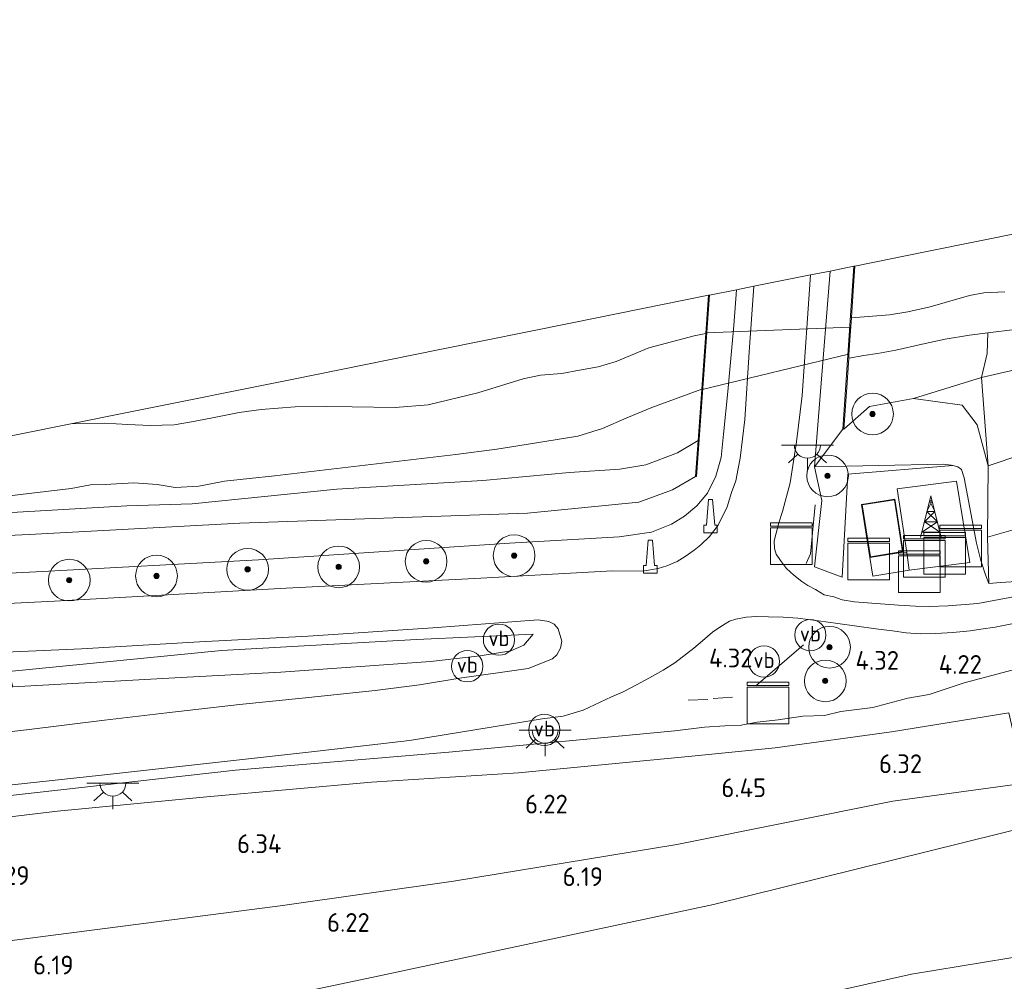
# Model space of a CAD drawing. Extents: x 130905 to 137824, y 412333 to 417928.
# Tile 81 of 256: x 131861 to 131955, y 413872 to 413964. Entities that reach past the tile are written whole.
import ezdxf
from ezdxf.enums import TextEntityAlignment as Align
from ezdxf.lldxf.tags import DXFTag

# ---------------------------------------------------------------- set-up
doc = ezdxf.new("R2010")
doc.units = 0
for name, color, linetype, lineweight in [('B-ME-GR-BOOM-S', 90, 'Continuous', 25), ('B-ME-GR-GRAS-GV', 60, 'Continuous', 13), ('B-ME-GR-RIET-GV', 120, 'Continuous', 13), ('B-ME-GR-STRUIK-GV', 90, 'Continuous', 13), ('B-ME-GW-TALUD_KRUIN-G', 90, 'Continuous', 18), ('B-ME-GW-TALUD_TEEN-G', 90, 'Continuous', 18), ('B-ME-IE-MEUBILAIR_WEGMEUBILAIR-G', 7, 'Continuous', 18), ('B-ME-IE-MEUBILAIR_WEGMEUBILAIR-S', 7, 'Continuous', 25), ('B-ME-IE-TERREINAFSCHEIDING_DOORGANG-G', 210, 'Continuous', 18), ('B-ME-IE-TERREINAFSCHEIDING_KUNSTMATIG_HEKWERK-G', 20, 'IE-TERREINAFSCHEIDING-KUNSTMATIG', 18), ('B-ME-IE-TERREINAFSCHEIDING_KUNSTMATIG_MUUR-GV', 90, 'Continuous', 18), ('B-ME-KG-GRENS_OPNAME-G', 210, 'KG-OPNAME', 18), ('B-ME-KG-KADASTRAAL_DAKRAND-G', 170, 'Continuous', 18), ('B-ME-KL-DATA-S', 90, 'Continuous', 25), ('B-ME-KL-ET_LS_OV_LICHTPUNT-S', 190, 'Continuous', 25), ('B-ME-KW-KUNSTWERK_DUIKER-GV', 170, 'Continuous', 18), ('B-ME-OG-BEBOUWING_NUTSGEBOUW-GV', 7, 'Continuous', 18), ('B-ME-OG-WATER_SLOOT-G', 120, 'Continuous', 18), ('B-ME-OG-WATER_SLOOT-GV', 120, 'Continuous', 18), ('B-ME-VH-VERHARDING_ASFALT-GV', 252, 'Continuous', 18), ('B-ME-VH-VERHARDING_BETON-GV', 252, 'Continuous', 18), ('B-ME-VH-VERHARDING_STRAATBAKSTEEN-GV', 252, 'Continuous', 18), ('B-ME-WH-WINTERBED-G', 150, 'WH-WINTERBED', 18), ('X-XX-AL-HOOGTELABEL-S', 7, 'Continuous', 25)]:
    doc.layers.add(name, color=color, linetype=linetype, lineweight=lineweight)
doc.styles.add('NLCS-ISO', font='NLCS-ISO.ttf')
doc.styles.add('NLCS-ISO-ANNOTATIVE-T18', font='NLCS-ISO.ttf', dxfattribs={"height": 1.8})
doc.styles.get("Standard").update_dxf_attribs({"font": 'arial.ttf'})
doc.linetypes.add('IE-TERREINAFSCHEIDING-KUNSTMATIG', pattern='A,4,[82,NLCS.SHX,S=0.75,R=90,X=0,Y=0],4,-2', length=10)
tags = doc.linetypes.add('KG-OPNAME', pattern='A,5.5,-2,["O",Standard,S=1.8,R=0,X=-0.5,Y=-0.9],-2,5.5,-2,[5,NLCS.SHX,S=0.75,R=0,X=0,Y=0],-2', length=19).pattern_tags.tags
tags[6] = DXFTag(74, 10)
tags = doc.linetypes.add('WH-WINTERBED', pattern='A,6,-3.5,["WB",Standard,S=1.8,R=0,X=-1.5,Y=-0.9],-3.5,6,-3.5,6,-3.5,6,-3.5,6,-3.5', length=51).pattern_tags.tags
tags[6] = DXFTag(74, 10)

# ---------------------------------------------------------------- blocks, each defined once
blk = doc.blocks.new('SKL-DATA_ZENDMAST_RADARMAST-SO')
at = {"color": 0, "linetype": 'ByBlock', "lineweight": 18}
for points in [[(-1, -2), (0, 2)], [(1, -2), (0, 2)], [(0.125, 1.5), (-0.375, 0.5)], [(-0.125, 1.5), (0.125, 1.5)], [(0.375, 0.5), (-0.125, 1.5)], [(-0.625, -0.5), (0.375, 0.5)], [(0.625, -0.5), (-0.375, 0.5)], [(-0.375, 0.5), (0.375, 0.5)], [(0.625, -0.5), (-0.875, -1.5)], [(-0.625, -0.5), (0.625, -0.5)], [(-0.625, -0.5), (0.875, -1.5)], [(-0.875, -1.5), (0.875, -1.5)]]:
    blk.add_lwpolyline(points, dxfattribs=at)
blk = doc.blocks.new('SAL-HOOGTELABEL-SO')
at = {"color": 0, "linetype": 'ByBlock', "lineweight": -2, "style": 'NLCS-ISO-ANNOTATIVE-T18'}
blk.add_attdef('HOOGTE', text='', height=1.8, dxfattribs=at).set_placement((2.788, 0), align=Align.RIGHT)
blk = doc.blocks.new('SIE-WEG_GELEIDECONSTRUCTIE-SO')
at = {"color": 0, "linetype": 'ByBlock', "lineweight": 18}
blk.add_lwpolyline([(0.402, -0.867), (0.202, 1.587), (-0.202, 1.587), (-0.402, -0.867), (-0.65, -0.867), (-0.65, -1.587), (0.65, -1.587), (0.65, -0.867)], close=True, dxfattribs=at)
blk = doc.blocks.new('SGR-BOOM_01-SO')
at = {"linetype": 'ByBlock', "lineweight": 18}
h = blk.add_hatch(color=0, dxfattribs=at)
h.dxf.hatch_style = 1
edge = h.paths.add_edge_path()
edge.add_arc((0, 0), 0.25, 0, 360)
at = {"color": 0, "linetype": 'ByBlock', "lineweight": 18}
for radius in [2, 0.25]:
    blk.add_circle((0, 0), radius, dxfattribs=at)
blk = doc.blocks.new('SKL-DATA_KAST-SO')
at = {"color": 0, "linetype": 'ByBlock', "lineweight": 18}
for points in [[(-2, 2), (2, 2), (2, 1.68), (-2, 1.68)], [(-2, 1.52), (2, 1.52), (2, -2), (-2, -2)]]:
    blk.add_lwpolyline(points, close=True, dxfattribs=at)
blk = doc.blocks.new('SKL-ET_OV_LICHTPUNT-SO')
at = {"color": 0, "linetype": 'ByBlock', "lineweight": 18}
for points in [[(-1.25, 0), (-2.5, 0)], [(1.25, 0), (2.5, 0)], [(-0.915, -0.851), (-1.831, -1.703)], [(0.915, -0.851), (1.831, -1.703)], [(0, -1.25), (0, -2.5)]]:
    blk.add_lwpolyline(points, dxfattribs=at)
blk.add_lwpolyline([(0, 0), (1.25, 0, -1), (-1.25, 0)], format="xyb", close=True, dxfattribs=at)
blk = doc.blocks.new('SIE-WEG_PAAL_VERKEERSBORD-SO')
at = {"color": 0, "linetype": 'ByBlock', "lineweight": 18}
blk.add_circle((0, 0), 1.5, dxfattribs=at)
at = {"color": 0, "linetype": 'ByBlock', "lineweight": 18, "style": 'NLCS-ISO'}
blk.add_text('vb', height=1.5, dxfattribs=at).set_placement((0, 0.132), align=Align.MIDDLE_CENTER)

msp = doc.modelspace()

# ---------------------------------------------------------------- linework, layer by layer
at = {"layer": 'B-ME-GR-GRAS-GV'}
for points in [[(131955.062, 413938.367, -0.977), (131953.075, 413938.264, -0.977), (131951.699, 413938.004, -0.977), (131949.346, 413937.328, -0.977), (131947.926, 413936.915, -0.977), (131945.768, 413936.431, -0.977), (131944.011, 413936.161, -0.977), (131940.364, 413935.873, -0.977), (131940.541, 413938.446, 0.33), (131940.704, 413940.816, 1.534), (131947.424, 413942.196, 1.638), (131957.289, 413944.183, 1.828)], [(131956.075, 413909.121, 4.024), (131952.478, 413908.457, 4.103), (131949.638, 413908.233, 4.166), (131947.832, 413908.175, 4.155), (131946.51, 413908.212, 4.209), (131944.875, 413908.288, 4.311), (131942.744, 413908.464, 4.283), (131940.665, 413908.632, 4.322), (131939.473, 413908.815, 4.406), (131938.674, 413909.093, 4.411), (131937.757, 413909.283, 4.426), (131936.915, 413909.8, 4.429), (131936.166, 413910.18, 4.456), (131935.615, 413910.583, 4.485), (131934.839, 413911.171, 4.49), (131934.147, 413911.828, 4.493), (131933.56, 413912.578, 4.506), (131933.15, 413913.205, 4.517), (131932.985, 413913.749, 4.483), (131932.95, 413914.47, 4.429), (131933.142, 413915.211, 4.404), (131933.392, 413916.189, 4.284), (131933.743, 413917.281, 4.277), (131934.499, 413920.046, 4.153), (131935.097, 413923.974, 4.062), (131935.623, 413928.426, 3.972), (131936.436, 413939.983, 3.786), (131938.32, 413940.354, 3.772), (131937.345, 413927.985, 3.878), (131936.816, 413921.574, 3.993), (131937.513, 413918.353, 4.207), (131936.813, 413911.963, 4.302), (131939.484, 413910.975, 4.211), (131940.012, 413920.869, 4.225), (131950.094, 413921.684, 4.133), (131950.555, 413921.571, 4.13), (131950.908, 413921.327, 4.135), (131951.186, 413920.501, 3.985), (131952.364, 413914.255, 4.151), (131952.761, 413912.584, 4.176), (131953.21, 413911.22, 4.126), (131953.556, 413910.37, 4.026), (131954.669, 413910.459, 3.985), (131958.723, 413910.727, 3.994)], [(131842.344, 413910.518, 2.778), (131862.147, 413911.509, 2.913), (131883.489, 413912.656, 3.049), (131907.547, 413914.249, 3.755), (131918.07, 413914.866, 3.643), (131921.179, 413915.312, 3.763), (131923.11, 413916.065, 3.765), (131924.365, 413916.845, 3.763), (131925.523, 413917.813, 3.737), (131926.552, 413919.042, 3.715), (131927.352, 413920.66, 3.627), (131927.854, 413922.451, 3.688), (131928.096, 413924.703, 3.859), (131928.5, 413928.786, 3.85), (131929.077, 413935.129, 3.737), (131929.325, 413938.551, 3.556), (131931.008, 413938.89, 3.741), (131930.544, 413932.588, 3.8), (131930.122, 413926.12, 3.836), (131929.692, 413922.408, 3.881), (131929.508, 413921.426, 3.886), (131929.275, 413920.241, 3.887), (131928.852, 413919.114, 3.908), (131928.455, 413917.722, 4.021), (131927.576, 413915.967, 4.022), (131926.758, 413914.893, 4.032), (131925.915, 413914.097, 3.963), (131925.284, 413913.559, 4.032), (131924.404, 413912.96, 4.037), (131923.639, 413912.5, 4.115), (131922.663, 413912.08, 4.012), (131921.818, 413911.83, 4.142), (131920.318, 413911.573, 4.044), (131917.436, 413911.579, 4.005), (131904.243, 413910.853, 3.727), (131886.142, 413909.926, 3.338), (131863.927, 413908.683, 3.176), (131847.844, 413907.892, 3.017)], [(131844.871, 413914.268, 0.687), (131861.475, 413915.064, 1.024), (131881.684, 413916.159, 0.937), (131909.28, 413917.12, 1.787), (131919.982, 413918.19, 1.95), (131923.206, 413919.351, 2.324), (131925.408, 413920.648, 2.737), (131925.507, 413920.64, 2.737), (131926.749, 413938.032, 2.882), (131929.325, 413938.551, 3.556), (131929.077, 413935.129, 3.737), (131928.5, 413928.786, 3.85), (131928.096, 413924.703, 3.859), (131927.854, 413922.451, 3.688), (131927.352, 413920.66, 3.627), (131926.552, 413919.042, 3.715), (131925.523, 413917.813, 3.737), (131924.365, 413916.845, 3.763), (131923.11, 413916.065, 3.765), (131921.179, 413915.312, 3.763), (131918.07, 413914.866, 3.643), (131907.547, 413914.249, 3.755), (131883.489, 413912.656, 3.049), (131862.147, 413911.509, 2.913), (131842.344, 413910.518, 2.778)], [(131957.702, 413931.252, 0.786), (131952.834, 413930.133, 0.619), (131953.367, 413932.457, 0.154), (131953.437, 413934.423, -0.977), (131956.048, 413934.754, -0.977)], [(131956.793, 413922.771, 1.83), (131953.473, 413921.665, 2.137), (131952.834, 413930.133, 0.619), (131957.702, 413931.252, 0.786)], [(131955.87, 413915.534, 3.589), (131953.41, 413914.821, 3.537), (131953.473, 413921.665, 2.137), (131956.793, 413922.771, 1.83)], [(131958.723, 413910.727, 3.994), (131954.669, 413910.459, 3.985), (131953.556, 413910.37, 4.026), (131953.41, 413914.821, 3.537), (131955.87, 413915.534, 3.589)], [(131858.628, 413890.915, 4.8), (131868.429, 413891.973, 4.777), (131888.577, 413894.223, 4.702), (131897.975, 413895.31, 4.802), (131910.688, 413897.404, 4.626), (131912.724, 413897.659, 4.546), (131914.621, 413898.221, 4.551), (131917.347, 413899.497, 4.524), (131918.462, 413899.973, 4.524), (131919.761, 413900.649, 4.533), (131920.978, 413901.329, 4.515), (131922.301, 413902.062, 4.496), (131923.422, 413902.778, 4.492), (131925.234, 413904.185, 4.465), (131926.084, 413904.878, 4.474), (131927.03, 413905.692, 4.46), (131927.754, 413906.181, 4.456), (131928.237, 413906.511, 4.451), (131928.679, 413906.758, 4.451), (131929.268, 413906.968, 4.447), (131930.272, 413907.137, 4.429), (131931.289, 413907.218, 4.406), (131932.418, 413907.188, 4.352), (131933.828, 413907.158, 4.325), (131935.218, 413907.052, 4.316), (131937.198, 413906.802, 4.288), (131939.062, 413906.539, 4.276), (131942.714, 413906.021, 4.26), (131944.299, 413905.836, 4.247), (131945.602, 413905.652, 4.221), (131946.984, 413905.561, 4.189), (131948.454, 413905.579, 4.175), (131950.088, 413905.685, 4.148), (131951.766, 413905.837, 4.139), (131952.783, 413906.001, 4.126), (131954.165, 413906.191, 4.098), (131956.082, 413906.582, 4.068)], [(131855.575, 413903.614, 3.184), (131866.51, 413904.095, 3.225), (131877.813, 413904.768, 3.284), (131888.258, 413905.316, 3.447), (131900.216, 413906.129, 3.696), (131910.304, 413906.886, 3.856), (131911.323, 413906.744, 3.845), (131911.839, 413906.466, 3.87), (131912.227, 413906.012, 3.883), (131912.596, 413904.837, 4.032), (131912.447, 413904.168, 4.161), (131912.098, 413903.535, 4.191), (131911.676, 413903.14, 4.13), (131909.364, 413902.227, 4.342), (131906.452, 413901.798, 4.356), (131903.004, 413901.312, 4.433), (131898.928, 413900.657, 4.513), (131894.691, 413900.11, 4.635), (131887.688, 413899.389, 4.535), (131881.652, 413898.78, 4.556), (131874.689, 413897.959, 4.519), (131868.709, 413897.262, 4.603), (131861.241, 413896.333, 4.761), (131851.22, 413895.188, 4.738)], [(131859.927, 413900.452, 4.146), (131875.463, 413901.339, 4.276), (131885.629, 413901.867, 4.415), (131899.995, 413902.89, 4.414), (131904.763, 413903.434, 4.338), (131907.701, 413903.906, 4.257), (131908.949, 413904.447, 4.173), (131909.833, 413905.507, 3.914), (131898.638, 413905.017, 3.714), (131879.923, 413903.95, 3.366), (131859.532, 413901.933, 3.373)], [(131955.384, 413901.961, 4.509), (131951.176, 413900.836, 4.371), (131947.805, 413899.719, 4.479), (131945.774, 413899.366, 4.374), (131942.414, 413898.486, 4.462), (131939.353, 413898.1, 4.357), (131937.775, 413897.725, 4.46), (131935.703, 413897.654, 4.551), (131933.327, 413897.31, 4.619), (131931.307, 413897.071, 4.611), (131929.784, 413896.769, 4.664), (131928.233, 413896.73, 4.739), (131926.267, 413896.582, 4.716), (131923.434, 413896.251, 4.661), (131919.704, 413895.895, 4.694), (131901.741, 413894.18, 5.073), (131881.28, 413892.465, 5.073), (131852.293, 413889.188, 5.149), (131824.465, 413885.73, 5.325), (131793.841, 413882.096, 5.502), (131775.853, 413879.849, 5.3), (131759.407, 413877.566, 5.224), (131737.431, 413875.24, 4.997)], [(131737.431, 413875.24, 4.997), (131759.407, 413877.566, 5.224), (131775.853, 413879.849, 5.3), (131793.841, 413882.096, 5.502), (131824.465, 413885.73, 5.325), (131852.293, 413889.188, 5.149), (131881.28, 413892.465, 5.073), (131901.741, 413894.18, 5.073), (131919.704, 413895.895, 4.694), (131923.434, 413896.251, 4.661), (131926.267, 413896.582, 4.716), (131928.233, 413896.73, 4.739), (131929.784, 413896.769, 4.664), (131931.307, 413897.071, 4.611), (131933.327, 413897.31, 4.619), (131935.703, 413897.654, 4.551), (131937.775, 413897.725, 4.46), (131939.353, 413898.1, 4.357), (131942.414, 413898.486, 4.462), (131945.774, 413899.366, 4.374), (131947.805, 413899.719, 4.479), (131951.176, 413900.836, 4.371), (131955.384, 413901.961, 4.509)], [(131751.386, 413874.723, 6.107), (131770.009, 413877.01, 6.197), (131789.296, 413879.411, 6.082), (131808.589, 413881.811, 6.17), (131826.305, 413883.791, 5.991), (131844.393, 413886.155, 6.102), (131864.212, 413888.541, 5.925), (131878.527, 413889.892, 5.945), (131894.31, 413891.319, 5.882), (131908.416, 413892.219, 5.934), (131925.038, 413893.795, 6.048), (131933.047, 413894.621, 5.939), (131944.216, 413896.139, 5.949), (131955.445, 413897.972, 5.776), (131956.98, 413891.226, 6.039), (131957.138, 413890.608, 6.027), (131957.483, 413889.256, 6.002), (131957.761, 413888.172, 5.982), (131957.973, 413887.341, 5.967), (131957.998, 413887.216, 5.93), (131927.139, 413879.569, 6.093), (131894.949, 413872.69, 6.134), (131863.099, 413865.995, 6.034)], [(131955.445, 413897.972, 5.776), (131944.216, 413896.139, 5.949), (131933.047, 413894.621, 5.939), (131925.038, 413893.795, 6.048), (131908.416, 413892.219, 5.934), (131894.31, 413891.319, 5.882), (131878.527, 413889.892, 5.945), (131864.212, 413888.541, 5.925), (131844.393, 413886.155, 6.102), (131826.305, 413883.791, 5.991), (131808.589, 413881.811, 6.17), (131789.296, 413879.411, 6.082), (131770.009, 413877.01, 6.197), (131751.386, 413874.723, 6.107)], [(131748.029, 413843.22, 5.967), (131769.818, 413847.498, 6.037), (131800.078, 413853.307, 6.12), (131831.239, 413859.792, 6.089), (131863.099, 413865.995, 6.034), (131894.949, 413872.69, 6.134), (131927.139, 413879.569, 6.093), (131957.998, 413887.216, 5.93), (131958.458, 413884.938, 5.275), (131959.8, 413877.202, 2.968), (131960.14, 413875.179, 2.437), (131946.122, 413872.905, 2.925), (131928.687, 413868.983, 2.937), (131907.248, 413864.352, 3.012), (131886.073, 413859.281, 2.975), (131866.317, 413853.529, 2.9), (131839.49, 413847.367, 2.787), (131818.202, 413842.835, 2.812), (131789.873, 413837.766, 2.762), (131764.358, 413833.181, 2.712), (131741.53, 413829.582, 2.675)], [(131928.687, 413868.983, 2.937), (131946.122, 413872.905, 2.925), (131960.14, 413875.179, 2.437)]]:
    msp.add_polyline3d(points, dxfattribs=at)
for points in [[(131939.532, 413925.199, 2.728), (131936.816, 413921.574, 3.993), (131937.345, 413927.985, 3.878), (131938.32, 413940.354, 3.772), (131940.604, 413940.823, 2.759)], [(131899.749, 413927.505, -0.977), (131896.611, 413927.254, -0.977), (131892.482, 413927.335, -0.977), (131890.041, 413927.372, -0.977), (131887.013, 413927.322, -0.977), (131883.742, 413927.068, -0.977), (131881.624, 413926.791, -0.977), (131878.909, 413926.233, -0.977), (131877.057, 413925.893, -0.977), (131875.391, 413925.585, -0.977), (131873.103, 413925.525, -0.977), (131870.939, 413925.621, -0.977), (131868.699, 413925.761, -0.977), (131865.486, 413925.695, -0.977), (131871.064, 413926.818, -0.724), (131886.692, 413929.966, -0.176), (131900.883, 413932.824, 0.249), (131913.565, 413935.377, 0.29), (131926.649, 413938.039, 0.841), (131926.386, 413934.36, -0.977), (131925.285, 413934.137, -0.977), (131920.92, 413932.997, -0.977), (131917.78, 413931.664, -0.977), (131916.084, 413931.159, -0.977), (131914.276, 413930.852, -0.977), (131912.59, 413930.528, -0.977), (131910.552, 413930.37, -0.977), (131908.873, 413930.007, -0.977), (131904.532, 413928.682, -0.977)], [(131942.106, 413927.349, 1.262), (131939.631, 413925.192, 2.728), (131939.874, 413928.731, 0.683), (131940.098, 413931.998, -0.977), (131941.552, 413932.249, -0.977), (131942.878, 413932.436, -0.977), (131944.617, 413932.761, -0.977), (131947.147, 413933.349, -0.977), (131949.34, 413933.836, -0.977), (131951.679, 413934.196, -0.977), (131953.437, 413934.423, -0.977), (131953.367, 413932.457, 0.154), (131952.834, 413930.133, 0.619), (131946.324, 413928.136, 1.137)], [(131952.834, 413930.133, 0.619), (131953.473, 413921.665, 2.137), (131952.429, 413925.592, 1.85), (131950.99, 413927.501, 1.55), (131946.324, 413928.136, 1.137)], [(131861.475, 413915.064, 1.024), (131844.871, 413914.268, 0.687), (131838.127, 413915.172, 0.276), (131844.265, 413915.899, -0.262), (131854.276, 413916.881, -0.174), (131870.859, 413917.841, -0.399), (131877.115, 413918.007, -0.274), (131890.998, 413919.437, 0.076), (131905.003, 413920.25, 0.376), (131913.312, 413921.019, 0.489), (131918.137, 413921.355, 0.664), (131920.652, 413921.754, 0.889), (131923.674, 413922.927, 1.151), (131925.654, 413924.103, 1.058), (131925.408, 413920.648, 2.737), (131923.206, 413919.351, 2.324), (131919.982, 413918.19, 1.95), (131909.28, 413917.12, 1.787), (131881.684, 413916.159, 0.937)], [(131951.704, 413912.376, 4.288), (131950.45, 413920.186, 4.184), (131944.758, 413919.449, 4.23), (131945.661, 413913.366, 4.248), (131945.325, 413913.394, 4.345), (131944.519, 413918.467, 4.27), (131941.331, 413917.961, 4.27), (131942.137, 413912.887, 4.27), (131942.427, 413911.07, 4.161), (131945.9, 413911.645, 4.248)], [(131875.463, 413901.339, 4.276), (131859.927, 413900.452, 4.146), (131859.532, 413901.933, 3.373), (131879.923, 413903.95, 3.366), (131898.638, 413905.017, 3.714), (131909.833, 413905.507, 3.914), (131908.949, 413904.447, 4.173), (131907.701, 413903.906, 4.257), (131904.763, 413903.434, 4.338), (131899.995, 413902.89, 4.414), (131885.629, 413901.867, 4.415)]]:
    msp.add_polyline3d(points, close=True, dxfattribs=at)
at = {"layer": 'B-ME-GR-RIET-GV'}
msp.add_polyline3d([(131858.058, 413918.6, -0.977), (131860.667, 413918.915, -0.977), (131865.523, 413919.489, -0.977), (131867.366, 413919.829, -0.977), (131868.789, 413919.879, -0.977), (131871.542, 413920.043, -0.977), (131873.757, 413919.87, -0.977), (131875.503, 413919.601, -0.977), (131877.775, 413919.731, -0.977), (131880.224, 413920.18, -0.977), (131885.021, 413920.696, -0.977), (131902.416, 413922.757, -0.977), (131906.345, 413923.273, -0.977), (131909.16, 413923.699, -0.977), (131914.123, 413924.521, -0.977), (131916.469, 413925.262, -0.977), (131918.819, 413926.271, -0.977), (131921.202, 413927.253, -0.977), (131923.384, 413928.074, -0.977), (131926.006, 413929.034, -0.977), (131925.654, 413924.103, 1.058), (131923.674, 413922.927, 1.151), (131920.652, 413921.754, 0.889), (131918.137, 413921.355, 0.664), (131913.312, 413921.019, 0.489), (131905.003, 413920.25, 0.376), (131890.998, 413919.437, 0.076), (131877.115, 413918.007, -0.274), (131870.859, 413917.841, -0.399), (131854.276, 413916.881, -0.174)], dxfattribs=at)
at = {"layer": 'B-ME-GR-STRUIK-GV'}
for points in [[(131952.429, 413925.592, 1.85), (131953.473, 413921.665, 2.137), (131953.41, 413914.821, 3.537), (131953.556, 413910.37, 4.026), (131953.21, 413911.22, 4.126), (131952.761, 413912.584, 4.176), (131952.364, 413914.255, 4.151), (131951.186, 413920.501, 3.985), (131950.908, 413921.327, 4.135), (131950.555, 413921.571, 4.13), (131950.094, 413921.684, 4.133), (131949.934, 413921.724, 4.135), (131949.172, 413921.84, 4.126), (131936.816, 413921.574, 3.993), (131939.532, 413925.199, 2.728), (131939.631, 413925.192, 2.728), (131942.106, 413927.349, 1.262), (131946.324, 413928.136, 1.137), (131950.99, 413927.501, 1.55)], [(131940.012, 413920.869, 4.225), (131939.484, 413910.975, 4.211), (131936.813, 413911.963, 4.302), (131937.513, 413918.353, 4.207), (131936.816, 413921.574, 3.993), (131949.172, 413921.84, 4.126), (131949.934, 413921.724, 4.135), (131950.094, 413921.684, 4.133)]]:
    msp.add_polyline3d(points, close=True, dxfattribs=at)
at = {"layer": 'B-ME-GW-TALUD_KRUIN-G'}
for points in [[(131953.41, 413914.821, 3.537), (131955.87, 413915.534, 3.589), (131957.238, 413915.862, 3.455), (131958.543, 413915.659, 3.302), (131959.468, 413914.832, 3.526), (131960.269, 413914.274, 3.568), (131961.128, 413913.912, 3.625), (131962.019, 413913.58, 3.711), (131963.814, 413913.805, 3.768), (131966.225, 413914.143, 3.756), (131970.657, 413915.016, 3.646), (131973.826, 413915.592, 3.672), (131976.317, 413916.21, 3.687), (131978.896, 413916.826, 3.702), (131981.706, 413917.454, 3.713), (131995.713, 413921.047, 3.966), (132011.909, 413925.383, 4.261), (132030.342, 413929.762, 4.792), (132055.124, 413936.204, 5.419), (132077.297, 413941.857, 5.866), (132081.043, 413942.713, 5.875)], [(131938.32, 413940.354, 3.772), (131937.345, 413927.985, 3.878), (131936.816, 413921.574, 3.993), (131949.172, 413921.84, 4.126), (131949.934, 413921.724, 4.135), (131950.094, 413921.684, 4.133), (131950.555, 413921.571, 4.13), (131950.908, 413921.327, 4.135), (131951.186, 413920.501, 3.985), (131952.364, 413914.255, 4.151), (131952.761, 413912.584, 4.176), (131953.21, 413911.22, 4.126), (131953.556, 413910.37, 4.026)], [(131787.126, 413912.552, 2.574), (131819.772, 413910.187, 2.595), (131827.127, 413910.164, 2.782), (131830.997, 413910.223, 2.768), (131835.819, 413910.309, 2.773), (131842.344, 413910.518, 2.778), (131862.147, 413911.509, 2.913), (131883.489, 413912.656, 3.049), (131907.547, 413914.249, 3.755), (131918.07, 413914.866, 3.643), (131921.179, 413915.312, 3.763), (131923.11, 413916.065, 3.765), (131924.365, 413916.845, 3.763), (131925.523, 413917.813, 3.737), (131926.552, 413919.042, 3.715), (131927.352, 413920.66, 3.627), (131927.854, 413922.451, 3.688), (131928.096, 413924.703, 3.859), (131928.5, 413928.786, 3.85), (131929.077, 413935.129, 3.737), (131929.325, 413938.551, 3.556)], [(131726.126, 413839.654, 5.773), (131734.038, 413841.486, 5.958), (131740.863, 413842.511, 6.003), (131743.756, 413842.67, 5.989), (131748.029, 413843.22, 5.967), (131769.818, 413847.498, 6.037), (131800.078, 413853.307, 6.12), (131831.239, 413859.792, 6.089), (131863.099, 413865.995, 6.034), (131894.949, 413872.69, 6.134), (131927.139, 413879.569, 6.093), (131957.998, 413887.216, 5.93), (131979.698, 413893.519, 6.062), (132016.901, 413903.689, 6.089), (132051.687, 413914.329, 6.093), (132079.337, 413922.994, 6.143)], [(131803.72, 413897.072, 4.686), (131811.766, 413896.502, 4.686), (131816.911, 413896.694, 4.355), (131821.161, 413897.173, 4.314), (131823.733, 413897.582, 4.209), (131827.216, 413897.883, 4.214), (131832.284, 413898.404, 4.133), (131846.356, 413899.191, 4.149), (131859.927, 413900.452, 4.146), (131875.463, 413901.339, 4.276), (131885.629, 413901.867, 4.415), (131899.995, 413902.89, 4.414), (131904.763, 413903.434, 4.338), (131907.701, 413903.906, 4.257), (131908.949, 413904.447, 4.173), (131909.833, 413905.507, 3.914)], [(131734.325, 413872.454, 5.89), (131751.386, 413874.723, 6.107), (131770.009, 413877.01, 6.197), (131789.296, 413879.411, 6.082), (131808.589, 413881.811, 6.17), (131826.305, 413883.791, 5.991), (131844.393, 413886.155, 6.102), (131864.212, 413888.541, 5.925), (131878.527, 413889.892, 5.945), (131894.31, 413891.319, 5.882), (131908.416, 413892.219, 5.934), (131925.038, 413893.795, 6.048), (131933.047, 413894.621, 5.939), (131944.216, 413896.139, 5.949), (131955.445, 413897.972, 5.776)]]:
    msp.add_polyline3d(points, dxfattribs=at)
at = {"layer": 'B-ME-GW-TALUD_TEEN-G'}
for points in [[(131953.473, 413921.665, 2.137), (131956.793, 413922.771, 1.83), (131959.774, 413924.031, 1.559), (131961.883, 413924.546, 1.569), (131963.422, 413924.383, 1.54), (131965.194, 413923.788, 1.471), (131966.949, 413922.393, 1.513), (131968.454, 413920.943, 1.651), (131969.835, 413920.176, 1.84), (131972.206, 413920.451, 1.54), (131977.756, 413922.754, 1.548), (131982.103, 413925.264, 1.33), (131983.86, 413926.163, 1.325), (131986.742, 413927.264, 1.325), (131997.447, 413930.478, 1.289), (132009.008, 413933.393, 1.321), (132025.961, 413938.107, 1.452), (132039.966, 413942.29, 1.321), (132055.727, 413946.799, 1.298), (132073.34, 413952.393, 1.154), (132082.026, 413955.17, 1.176)], [(131952.834, 413930.133, 0.619), (131953.473, 413921.665, 2.137)], [(132041.353, 413924.556, 5.333), (132013.157, 413917.628, 4.772), (131993.716, 413912.521, 4.422), (131978.008, 413907.702, 4.389), (131961.602, 413903.532, 4.411), (131955.384, 413901.961, 4.509), (131951.176, 413900.836, 4.371), (131947.805, 413899.719, 4.479), (131945.774, 413899.366, 4.374), (131942.414, 413898.486, 4.462), (131939.353, 413898.1, 4.357), (131937.775, 413897.725, 4.46), (131935.703, 413897.654, 4.551), (131933.327, 413897.31, 4.619), (131931.307, 413897.071, 4.611), (131929.784, 413896.769, 4.664), (131928.233, 413896.73, 4.739), (131926.267, 413896.582, 4.716), (131923.434, 413896.251, 4.661), (131919.704, 413895.895, 4.694)], [(131953.41, 413914.821, 3.537), (131953.556, 413910.37, 4.026)], [(131928.687, 413868.983, 2.937), (131946.122, 413872.905, 2.925), (131960.14, 413875.179, 2.437), (131970.853, 413877.229, 2.343), (131974.948, 413877.999, 2.348), (131980.025, 413879.439, 2.348), (131989.881, 413882.076, 2.298), (131995.006, 413883.532, 2.368), (132000.651, 413884.897, 2.277), (132005.655, 413886.314, 2.28), (132012.179, 413888.12, 2.289), (132019.351, 413890.131, 2.28), (132022.935, 413891.173, 2.266), (132028.474, 413892.842, 2.266), (132034.199, 413894.525, 2.275), (132039.754, 413896.355, 2.298), (132047.781, 413899.068, 2.275), (132051.354, 413899.986, 2.262), (132054.694, 413900.831, 2.253), (132062.283, 413902.916, 2.23), (132078.04, 413907.471, 2.253)], [(131909.833, 413905.507, 3.914), (131898.638, 413905.017, 3.714), (131879.923, 413903.95, 3.366), (131859.532, 413901.933, 3.373), (131833.565, 413900.538, 3.119), (131812.655, 413899.585, 3.031), (131808.3, 413899.978, 3.018), (131791.308, 413903.521, 2.842)], [(131919.704, 413895.895, 4.694), (131901.741, 413894.18, 5.073), (131881.28, 413892.465, 5.073), (131852.293, 413889.188, 5.149), (131824.465, 413885.73, 5.325), (131793.841, 413882.096, 5.502), (131775.853, 413879.849, 5.3), (131759.407, 413877.566, 5.224), (131737.431, 413875.24, 4.997), (131729.872, 413874.725, 4.714)]]:
    msp.add_polyline3d(points, dxfattribs=at)
at = {"layer": 'B-ME-IE-MEUBILAIR_WEGMEUBILAIR-G'}
for points in [[(131936.022, 413912.286, 4.465), (131936.42, 413913.229, 4.451), (131936.874, 413917.911, 4.397)], [(131931.181, 413900.559, 4.487), (131935.757, 413904.479, 4.388)], [(131928.946, 413899.486, 4.587), (131927.114, 413899.344, 4.51)], [(131926.572, 413899.244, 4.619), (131924.712, 413899.187, 4.573)]]:
    msp.add_polyline3d(points, dxfattribs=at)
at = {"layer": 'B-ME-IE-TERREINAFSCHEIDING_DOORGANG-G'}
for points in [[(131945.661, 413913.366, 4.248), (131945.9, 413911.645, 4.248)], [(131954.669, 413910.459, 3.985), (131958.723, 413910.727, 3.994)]]:
    msp.add_polyline3d(points, dxfattribs=at)
at = {"layer": 'B-ME-IE-TERREINAFSCHEIDING_KUNSTMATIG_HEKWERK-G'}
for points in [[(131952.834, 413930.133, 0.619), (131953.367, 413932.457, 0.154), (131953.437, 413934.423, -0.977)], [(131953.473, 413921.665, 2.137), (131953.41, 413914.821, 3.537)], [(131945.9, 413911.645, 4.248), (131951.704, 413912.376, 4.288), (131950.45, 413920.186, 4.184), (131944.758, 413919.449, 4.23), (131945.661, 413913.366, 4.248)], [(131953.556, 413910.37, 4.026), (131954.669, 413910.459, 3.985)]]:
    msp.add_polyline3d(points, dxfattribs=at)
at = {"layer": 'B-ME-IE-TERREINAFSCHEIDING_KUNSTMATIG_MUUR-GV'}
for points in [[(131939.874, 413928.731, 0.683), (131939.631, 413925.192, 2.728), (131939.532, 413925.199, 2.728), (131940.604, 413940.823, 2.759), (131940.704, 413940.816, 1.534), (131940.541, 413938.446, 0.33), (131940.364, 413935.873, -0.977), (131940.278, 413934.619, -0.977), (131940.12, 413932.309, -0.977), (131940.098, 413931.998, -0.977)], [(131926.749, 413938.032, 2.882), (131925.507, 413920.64, 2.737), (131925.408, 413920.648, 2.737), (131925.654, 413924.103, 1.058), (131926.006, 413929.034, -0.977), (131926.072, 413929.949, -0.977), (131926.232, 413932.203, -0.977), (131926.386, 413934.36, -0.977), (131926.649, 413938.039, 0.841)]]:
    msp.add_polyline3d(points, close=True, dxfattribs=at)
at = {"layer": 'B-ME-KG-GRENS_OPNAME-G'}
msp.add_polyline3d([(131957.289, 413944.183, 1.828), (131947.424, 413942.196, 1.638), (131940.704, 413940.816, 1.534), (131940.604, 413940.823, 2.759), (131938.32, 413940.354, 3.772), (131936.436, 413939.983, 3.786), (131931.008, 413938.89, 3.741), (131929.325, 413938.551, 3.556), (131926.749, 413938.032, 2.882), (131926.649, 413938.039, 0.841), (131913.565, 413935.377, 0.29), (131900.883, 413932.824, 0.249), (131886.692, 413929.966, -0.176), (131871.064, 413926.818, -0.724), (131865.486, 413925.695, -0.977), (131845.425, 413921.655, -1.104)], dxfattribs=at)
at = {"layer": 'B-ME-KG-KADASTRAAL_DAKRAND-G'}
msp.add_polyline3d([(131942.179, 413912.945, 7.586), (131941.389, 413917.919, 7.586), (131944.478, 413918.41, 7.536), (131945.268, 413913.435, 7.532)], close=True, dxfattribs=at)
at = {"layer": 'B-ME-KW-KUNSTWERK_DUIKER-GV'}
msp.add_polyline3d([(131940.075, 413932.392, -0.977), (131926.054, 413928.998, -0.977), (131926.441, 413934.422, -0.977), (131940.252, 413934.975, -0.977)], close=True, dxfattribs=at)
at = {"layer": 'B-ME-OG-BEBOUWING_NUTSGEBOUW-GV'}
msp.add_polyline3d([(131945.325, 413913.394, 4.345), (131942.137, 413912.887, 4.27), (131941.331, 413917.961, 4.27), (131944.519, 413918.467, 4.27)], close=True, dxfattribs=at)
at = {"layer": 'B-ME-OG-WATER_SLOOT-G'}
for points in [[(131952.834, 413930.133, 0.619), (131957.702, 413931.252, 0.786), (131959.781, 413931.502, 0.798), (131961.704, 413931.96, 0.798), (131964.44, 413932.605, 0.836), (131966.652, 413933.169, 0.823), (131981.658, 413937.036, 0.66), (132009.889, 413943.547, 0.721), (132038.063, 413951.156, 0.687), (132066.296, 413959.398, 0.648), (132082.835, 413964.474, 0.595)], [(131952.834, 413930.133, 0.619), (131946.324, 413928.136, 1.137)], [(131946.324, 413928.136, 1.137), (131942.106, 413927.349, 1.262), (131939.631, 413925.192, 2.728)], [(131925.408, 413920.648, 2.737), (131923.206, 413919.351, 2.324), (131919.982, 413918.19, 1.95), (131909.28, 413917.12, 1.787), (131881.684, 413916.159, 0.937), (131861.475, 413915.064, 1.024), (131844.871, 413914.268, 0.687), (131838.127, 413915.172, 0.276)]]:
    msp.add_polyline3d(points, dxfattribs=at)
at = {"layer": 'B-ME-OG-WATER_SLOOT-GV'}
for points in [[(131956.048, 413934.754, -0.977), (131953.437, 413934.423, -0.977), (131951.679, 413934.196, -0.977), (131949.34, 413933.836, -0.977), (131947.147, 413933.349, -0.977), (131944.617, 413932.761, -0.977), (131942.878, 413932.436, -0.977), (131941.552, 413932.249, -0.977), (131940.098, 413931.998, -0.977), (131940.12, 413932.309, -0.977), (131940.278, 413934.619, -0.977), (131940.364, 413935.873, -0.977), (131944.011, 413936.161, -0.977), (131945.768, 413936.431, -0.977), (131947.926, 413936.915, -0.977), (131949.346, 413937.328, -0.977), (131951.699, 413938.004, -0.977), (131953.075, 413938.264, -0.977), (131955.062, 413938.367, -0.977)], [(131845.425, 413921.655, -1.104), (131865.486, 413925.695, -0.977), (131868.699, 413925.761, -0.977), (131870.939, 413925.621, -0.977), (131873.103, 413925.525, -0.977), (131875.391, 413925.585, -0.977), (131877.057, 413925.893, -0.977), (131878.909, 413926.233, -0.977), (131881.624, 413926.791, -0.977), (131883.742, 413927.068, -0.977), (131887.013, 413927.322, -0.977), (131890.041, 413927.372, -0.977), (131892.482, 413927.335, -0.977), (131896.611, 413927.254, -0.977), (131899.749, 413927.505, -0.977), (131904.532, 413928.682, -0.977), (131908.873, 413930.007, -0.977), (131910.552, 413930.37, -0.977), (131912.59, 413930.528, -0.977), (131914.276, 413930.852, -0.977), (131916.084, 413931.159, -0.977), (131917.78, 413931.664, -0.977), (131920.92, 413932.997, -0.977), (131925.285, 413934.137, -0.977), (131926.386, 413934.36, -0.977), (131926.232, 413932.203, -0.977), (131926.072, 413929.949, -0.977), (131926.006, 413929.034, -0.977), (131923.384, 413928.074, -0.977), (131921.202, 413927.253, -0.977), (131918.819, 413926.271, -0.977), (131916.469, 413925.262, -0.977), (131914.123, 413924.521, -0.977), (131909.16, 413923.699, -0.977), (131906.345, 413923.273, -0.977), (131902.416, 413922.757, -0.977), (131885.021, 413920.696, -0.977), (131880.224, 413920.18, -0.977), (131877.775, 413919.731, -0.977), (131875.503, 413919.601, -0.977), (131873.757, 413919.87, -0.977), (131871.542, 413920.043, -0.977), (131868.789, 413919.879, -0.977), (131867.366, 413919.829, -0.977), (131865.523, 413919.489, -0.977), (131860.667, 413918.915, -0.977), (131858.058, 413918.6, -0.977)]]:
    msp.add_polyline3d(points, dxfattribs=at)
at = {"layer": 'B-ME-VH-VERHARDING_ASFALT-GV'}
for points in [[(131847.844, 413907.892, 3.017), (131863.927, 413908.683, 3.176), (131886.142, 413909.926, 3.338), (131904.243, 413910.853, 3.727), (131917.436, 413911.579, 4.005), (131920.318, 413911.573, 4.044), (131921.818, 413911.83, 4.142), (131922.663, 413912.08, 4.012), (131923.639, 413912.5, 4.115), (131924.404, 413912.96, 4.037), (131925.284, 413913.559, 4.032), (131925.915, 413914.097, 3.963), (131926.758, 413914.893, 4.032), (131927.576, 413915.967, 4.022), (131928.455, 413917.722, 4.021), (131928.852, 413919.114, 3.908), (131929.275, 413920.241, 3.887), (131929.508, 413921.426, 3.886), (131929.692, 413922.408, 3.881), (131930.122, 413926.12, 3.836), (131930.544, 413932.588, 3.8), (131931.008, 413938.89, 3.741), (131936.436, 413939.983, 3.786), (131935.623, 413928.426, 3.972), (131935.097, 413923.974, 4.062), (131934.499, 413920.046, 4.153), (131933.743, 413917.281, 4.277), (131933.392, 413916.189, 4.284), (131933.142, 413915.211, 4.404), (131932.95, 413914.47, 4.429), (131932.985, 413913.749, 4.483), (131933.15, 413913.205, 4.517), (131933.56, 413912.578, 4.506), (131934.147, 413911.828, 4.493), (131934.839, 413911.171, 4.49), (131935.615, 413910.583, 4.485), (131936.166, 413910.18, 4.456), (131936.915, 413909.8, 4.429), (131937.757, 413909.283, 4.426), (131938.674, 413909.093, 4.411), (131939.473, 413908.815, 4.406), (131940.665, 413908.632, 4.322), (131942.744, 413908.464, 4.283), (131944.875, 413908.288, 4.311), (131946.51, 413908.212, 4.209), (131947.832, 413908.175, 4.155), (131949.638, 413908.233, 4.166), (131952.478, 413908.457, 4.103), (131956.075, 413909.121, 4.024)], [(131956.082, 413906.582, 4.068), (131954.165, 413906.191, 4.098), (131952.783, 413906.001, 4.126), (131951.766, 413905.837, 4.139), (131950.088, 413905.685, 4.148), (131948.454, 413905.579, 4.175), (131946.984, 413905.561, 4.189), (131945.602, 413905.652, 4.221), (131944.299, 413905.836, 4.247), (131942.714, 413906.021, 4.26), (131939.062, 413906.539, 4.276), (131937.198, 413906.802, 4.288), (131935.218, 413907.052, 4.316), (131933.828, 413907.158, 4.325), (131932.418, 413907.188, 4.352), (131931.289, 413907.218, 4.406), (131930.272, 413907.137, 4.429), (131929.268, 413906.968, 4.447), (131928.679, 413906.758, 4.451), (131928.237, 413906.511, 4.451), (131927.754, 413906.181, 4.456), (131927.03, 413905.692, 4.46), (131926.084, 413904.878, 4.474), (131925.234, 413904.185, 4.465), (131923.422, 413902.778, 4.492), (131922.301, 413902.062, 4.496), (131920.978, 413901.329, 4.515), (131919.761, 413900.649, 4.533), (131918.462, 413899.973, 4.524), (131917.347, 413899.497, 4.524), (131914.621, 413898.221, 4.551), (131912.724, 413897.659, 4.546), (131910.688, 413897.404, 4.626), (131897.975, 413895.31, 4.802), (131888.577, 413894.223, 4.702), (131868.429, 413891.973, 4.777), (131858.628, 413890.915, 4.8)], [(131851.22, 413895.188, 4.738), (131861.241, 413896.333, 4.761), (131868.709, 413897.262, 4.603), (131874.689, 413897.959, 4.519), (131881.652, 413898.78, 4.556), (131887.688, 413899.389, 4.535), (131894.691, 413900.11, 4.635), (131898.928, 413900.657, 4.513), (131903.004, 413901.312, 4.433), (131906.452, 413901.798, 4.356), (131909.364, 413902.227, 4.342), (131911.676, 413903.14, 4.13), (131912.098, 413903.535, 4.191), (131912.447, 413904.168, 4.161), (131912.596, 413904.837, 4.032), (131912.227, 413906.012, 3.883), (131911.839, 413906.466, 3.87), (131911.323, 413906.744, 3.845), (131910.304, 413906.886, 3.856), (131900.216, 413906.129, 3.696), (131888.258, 413905.316, 3.447), (131877.813, 413904.768, 3.284), (131866.51, 413904.095, 3.225), (131855.575, 413903.614, 3.184)]]:
    msp.add_polyline3d(points, dxfattribs=at)
at = {"layer": 'B-ME-VH-VERHARDING_BETON-GV'}
msp.add_polyline3d([(131951.704, 413912.376, 4.288), (131945.9, 413911.645, 4.248), (131945.661, 413913.366, 4.248), (131944.758, 413919.449, 4.23), (131950.45, 413920.186, 4.184)], close=True, dxfattribs=at)
at = {"layer": 'B-ME-VH-VERHARDING_STRAATBAKSTEEN-GV'}
msp.add_polyline3d([(131945.9, 413911.645, 4.248), (131942.427, 413911.07, 4.161), (131942.137, 413912.887, 4.27), (131945.325, 413913.394, 4.345), (131945.661, 413913.366, 4.248)], close=True, dxfattribs=at)
at = {"layer": 'B-ME-WH-WINTERBED-G'}
msp.add_polyline3d([(131727.174, 413849.874, 6.018), (131732.428, 413852.178, 6.196), (131737.537, 413854.54, 6.352), (131745.262, 413857.354, 6.484), (131761.82, 413860.804, 6.425), (131787.549, 413864.926, 6.434), (131810.468, 413868.392, 6.472), (131832.533, 413872.106, 6.243), (131858.593, 413875.972, 6.35), (131885.565, 413879.459, 6.223), (131902.206, 413881.801, 6.311), (131923.604, 413885.321, 6.334), (131944.331, 413889.486, 6.12), (131956.98, 413891.226, 6.039), (131974.7, 413897.375, 5.941), (131994.659, 413902.921, 6.025), (132015.329, 413908.678, 6.113), (132036.603, 413915.064, 6.105), (132055.15, 413920.847, 6.179), (132079.558, 413925.644, 6.184)], dxfattribs=at)

# ---------------------------------------------------------------- block references
at = {"layer": 'B-ME-GR-BOOM-S'}
for p in [(131942.388, 413926.636, 1.592), (131938.072, 413920.705, 3.355), (131899.566, 413912.502, 3.126), (131908.007, 413913.052, 3.388), (131882.441, 413911.737, 3.101), (131891.171, 413911.973, 3.151), (131865.333, 413910.698, 2.864), (131873.702, 413911.102, 3.088), (131938.26, 413904.265, 4.361), (131937.85, 413901.032, 4.306)]:
    msp.add_blockref('SGR-BOOM_01-SO', p, dxfattribs=at)
at = {"layer": 'B-ME-IE-MEUBILAIR_WEGMEUBILAIR-S'}
for name, p in [('SIE-WEG_GELEIDECONSTRUCTIE-SO', (131926.846, 413916.835, 4.056)), ('SIE-WEG_GELEIDECONSTRUCTIE-SO', (131921.076, 413912.956, 4.156)), ('SIE-WEG_PAAL_VERKEERSBORD-SO', (131906.553, 413904.986, 3.985)), ('SIE-WEG_PAAL_VERKEERSBORD-SO', (131936.421, 413905.428, 4.329)), ('SIE-WEG_PAAL_VERKEERSBORD-SO', (131931.974, 413902.892, 4.431)), ('SIE-WEG_PAAL_VERKEERSBORD-SO', (131903.514, 413902.433, 4.501)), ('SIE-WEG_PAAL_VERKEERSBORD-SO', (131910.903, 413896.326, 4.515))]:
    msp.add_blockref(name, p, dxfattribs=at)
at = {"layer": 'B-ME-KL-DATA-S'}
for name, p in [('SKL-DATA_ZENDMAST_RADARMAST-SO', (131947.983, 413916.799, 4.311)), ('SKL-DATA_KAST-SO', (131934.592, 413914.187, 4.379)), ('SKL-DATA_KAST-SO', (131950.831, 413913.976, 4.338)), ('SKL-DATA_KAST-SO', (131942.029, 413912.719, 4.293)), ('SKL-DATA_KAST-SO', (131947.369, 413912.995, 4.435)), ('SKL-DATA_KAST-SO', (131949.31, 413913.263, 4.374)), ('SKL-DATA_KAST-SO', (131946.888, 413911.525, 4.211)), ('SKL-DATA_KAST-SO', (131932.366, 413898.907, 4.528))]:
    msp.add_blockref(name, p, dxfattribs=at)
at = {"layer": 'B-ME-KL-ET_LS_OV_LICHTPUNT-S'}
for p in [(131936.141, 413923.643, 4.171), (131910.98, 413896.295, 4.686), (131869.518, 413891.22, 5.094)]:
    msp.add_blockref('SKL-ET_OV_LICHTPUNT-SO', p, dxfattribs=at)
at = {"layer": 'X-XX-AL-HOOGTELABEL-S'}
for p, values in [((131928.086, 413902.333, 4.315), {'HOOGTE': '4.32'}), ((131942.141, 413902.1, 4.32), {'HOOGTE': '4.32'}), ((131950.09, 413901.712, 4.221), {'HOOGTE': '4.22'}), ((131944.353, 413892.182, 6.317), {'HOOGTE': '6.32'}), ((131929.391, 413889.876, 6.454), {'HOOGTE': '6.45'}), ((131910.371, 413888.314, 6.215), {'HOOGTE': '6.22'}), ((131882.897, 413884.508, 6.34), {'HOOGTE': '6.34'}), ((131858.735, 413881.459, 6.29), {'HOOGTE': '6.29'}), ((131913.748, 413881.347, 6.19), {'HOOGTE': '6.19'}), ((131891.369, 413876.954, 6.215), {'HOOGTE': '6.22'}), ((131862.957, 413872.864, 6.19), {'HOOGTE': '6.19'})]:
    msp.add_blockref('SAL-HOOGTELABEL-SO', p, dxfattribs=at).add_auto_attribs(values)

doc.saveas('drawing.dxf')
